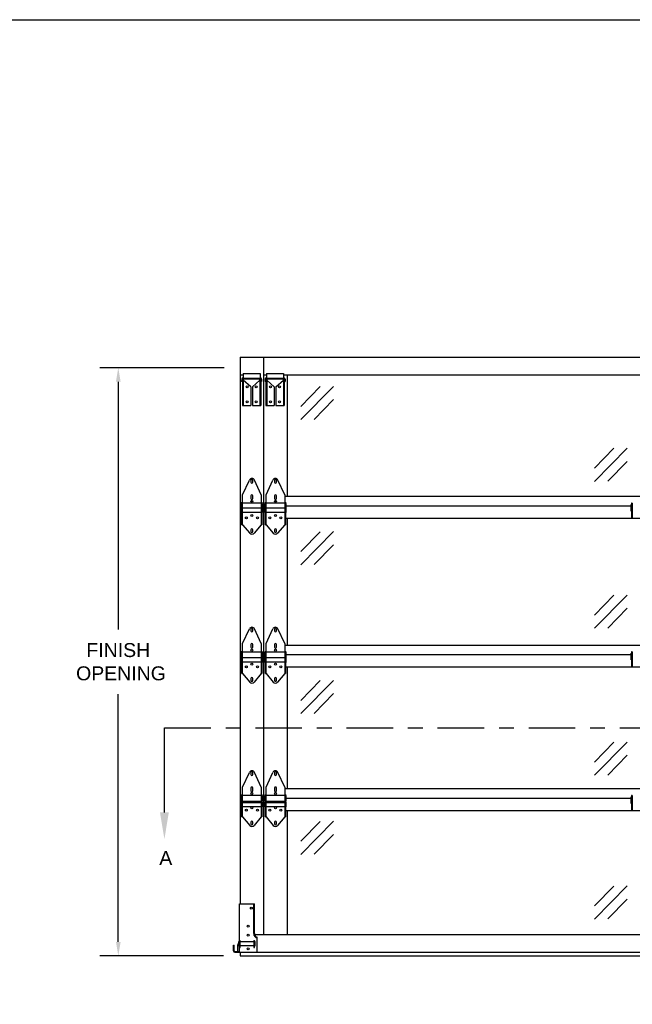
# Model space of a CAD drawing. Header units: inches. Extents: x 168.8 to 189.1, y 234.4 to 247.7.
# Tile 16 of 17: x 176.7 to 180.9, y 240.6 to 247.2. Entities that reach past the tile are written whole.
import ezdxf
from ezdxf import colors
from ezdxf.entities.mleader import LeaderData, LeaderLine
from ezdxf.math import Vec2, Vec3

# ---------------------------------------------------------------- set-up
doc = ezdxf.new("R2010")
doc.units = ezdxf.units.IN
doc.header["$LTSCALE"] = 0.25
doc.header["$MEASUREMENT"] = 0
doc.linetypes.add('CENTER', pattern=[2, 1.25, -0.25, 0.25, -0.25])
for name, color, linetype in [('521', 7, 'Continuous'), ('ANNOTATIONS', 1, 'Continuous'), ('SECTION CUTS', 6, 'CENTER')]:
    doc.layers.add(name, color=color, linetype=linetype)
doc.styles.add('ARIAL', font='arial.ttf', dxfattribs={"height": 0.09375})
doc.styles.get("Standard").update_dxf_attribs({"font": 'romans.shx'})
doc.dimstyles.new('STANDARD$0', dxfattribs={"dimtxt": 0.09375, "dimasz": 0.09375, "dimexe": 0.03125, "dimexo": 0.046875, "dimgap": 0.09, "dimtad": 0, "dimtih": 1, "dimtoh": 1, "dimdec": 4, "dimzin": 0, "dimdsep": 46, "dimtxsty": 'ARIAL', "dimcen": 0.09, "dimadec": 0, "dimazin": 0, "dimtfac": 1, "dimtdec": 4, "dimtofl": 0, "dimtmove": 0, "dimatfit": 1, "dimfxl": 1, "dimtolj": 1, "dimtzin": 0, "dimarcsym": 0})

# ---------------------------------------------------------------- blocks, each defined once
blk = doc.blocks.new('*D2')
at = {"layer": 'ANNOTATIONS', "color": 0, "lineweight": -2, "transparency": 16777216}
for p, q in [((178.115, 244.8429), (177.277, 244.8429)), ((177.402, 244.7491), (177.402, 243.0839)), ((177.402, 240.9838), (177.402, 242.649)), ((178.11, 240.89), (177.277, 240.89))]:
    blk.add_line(p, q, dxfattribs=at)
at = {"layer": 'ANNOTATIONS', "color": 0, "transparency": 16777216}
for points in [[(177.3864, 244.7491), (177.4176, 244.7491), (177.402, 244.8429)], [(177.3864, 240.9838), (177.4176, 240.9838), (177.402, 240.89)]]:
    blk.add_solid(points, dxfattribs=at)
at = {"layer": 'defpoints', "color": 0, "transparency": 16777216}
for p in [(178.2212, 244.8429), (177.402, 240.89), (178.2162, 240.89)]:
    blk.add_point(p, dxfattribs=at)
at = {"layer": 'ANNOTATIONS', "color": 0, "transparency": 16777216, "insert": (177.402, 242.8664), "char_height": 0.09375, "attachment_point": 5, "style": 'ARIAL'}
blk.add_mtext('\\A1;FINISH\\P OPENING', dxfattribs=at)

msp = doc.modelspace()

# ---------------------------------------------------------------- linework, layer by layer
at = {"layer": '521'}
for p, q in [((178.22121, 244.91442), (178.22121, 241.23942)), ((178.22121, 244.91442), (183.66278, 244.91442)), ((178.37901, 244.91442), (178.37901, 241.03317)), ((178.22121, 244.79567), (178.24068, 244.79567)), ((178.24068, 244.80472), (178.35618, 244.80472)), ((178.24068, 244.80472), (178.24068, 244.77042)), ((178.35618, 244.80472), (178.35618, 244.77042)), ((178.37901, 244.79567), (178.39848, 244.79567)), ((178.39848, 244.80472), (178.51398, 244.80472)), ((178.39848, 244.80472), (178.39848, 244.77042)), ((178.51398, 244.80472), (178.51398, 244.77042)), ((178.51398, 244.79567), (183.37001, 244.79567)), ((178.53681, 244.79567), (178.53681, 243.97919)), ((178.23164, 244.76626), (178.2311, 244.75101)), ((178.2365, 244.75082), (178.2311, 244.75101)), ((178.23703, 244.76607), (178.2365, 244.75082)), ((178.23743, 244.76062), (178.23743, 244.58942)), ((178.35534, 244.77042), (178.24153, 244.77042)), ((178.24273, 244.76062), (178.24273, 244.58942)), ((178.29343, 244.71442), (178.24273, 244.76032)), ((178.30343, 244.71442), (178.35413, 244.76032)), ((178.35413, 244.76062), (178.35413, 244.58942)), ((178.35943, 244.76062), (178.35943, 244.58942)), ((178.35984, 244.76607), (178.36037, 244.75082)), ((178.36037, 244.75082), (178.36577, 244.75101)), ((178.36523, 244.76626), (178.36577, 244.75101)), ((178.38944, 244.76626), (178.3889, 244.75101)), ((178.3943, 244.75082), (178.3889, 244.75101)), ((178.39483, 244.76607), (178.3943, 244.75082)), ((178.39523, 244.76062), (178.39523, 244.58942)), ((178.51314, 244.77042), (178.39933, 244.77042)), ((178.40053, 244.76062), (178.40053, 244.58942)), ((178.45123, 244.71442), (178.40053, 244.76032)), ((178.46123, 244.71442), (178.51193, 244.76032)), ((178.51193, 244.76062), (178.51193, 244.58942)), ((178.51723, 244.76062), (178.51723, 244.58942)), ((178.51764, 244.76607), (178.51817, 244.75082)), ((178.51817, 244.75082), (178.52357, 244.75101)), ((178.52303, 244.76626), (178.52357, 244.75101)), ((178.62887, 244.58226), (178.75995, 244.7159)), ((178.62973, 244.49388), (178.84833, 244.71675)), ((178.29343, 244.71442), (178.29343, 244.58942)), ((178.30343, 244.71442), (178.30343, 244.58942)), ((178.45123, 244.71442), (178.45123, 244.58942)), ((178.46123, 244.71442), (178.46123, 244.58942)), ((178.23743, 244.58942), (178.29343, 244.58942)), ((178.30343, 244.58942), (178.35943, 244.58942)), ((178.39523, 244.58942), (178.45123, 244.58942)), ((178.46123, 244.58942), (178.51723, 244.58942)), ((178.71811, 244.49473), (178.84919, 244.62837)), ((180.60377, 244.16748), (180.73484, 244.30112)), ((180.60462, 244.0791), (180.82323, 244.30198)), ((180.69301, 244.07995), (180.82408, 244.21359)), ((178.2381, 243.98942), (178.28358, 244.08788)), ((178.29398, 244.08589), (178.29398, 244.07414)), ((178.30723, 244.07414), (178.30723, 244.08589)), ((178.3631, 243.98942), (178.31763, 244.08788)), ((178.3959, 243.98942), (178.44138, 244.08788)), ((178.45178, 244.08589), (178.45178, 244.07414)), ((178.46503, 244.07414), (178.46503, 244.08589)), ((178.5209, 243.98942), (178.47543, 244.08788)), ((178.2381, 243.78802), (178.2381, 243.98942)), ((178.3631, 243.98942), (178.3631, 243.78802)), ((178.3959, 243.78802), (178.3959, 243.98942)), ((178.5209, 243.98942), (178.5209, 243.78802)), ((178.22855, 243.8699), (178.22855, 243.93144)), ((178.22855, 243.93144), (178.23355, 243.92817)), ((178.23355, 243.78802), (178.23355, 243.93879)), ((178.23355, 243.93879), (178.2381, 243.93879)), ((178.2381, 243.93379), (178.3631, 243.93379)), ((178.29398, 243.98257), (178.29398, 243.96457)), ((178.30723, 243.96457), (178.30723, 243.98257)), ((178.3631, 243.93879), (178.36765, 243.93879)), ((178.36765, 243.93879), (178.36765, 243.78802)), ((178.37265, 243.93144), (178.36765, 243.92817)), ((178.37265, 243.8699), (178.37265, 243.93144)), ((178.38635, 243.8699), (178.38635, 243.93144)), ((178.38635, 243.93144), (178.39135, 243.92817)), ((178.39135, 243.78802), (178.39135, 243.93879)), ((178.39135, 243.93879), (178.3959, 243.93879)), ((178.3959, 243.93379), (178.5209, 243.93379)), ((178.45178, 243.98257), (178.45178, 243.96457)), ((178.46503, 243.96457), (178.46503, 243.98257)), ((178.5209, 243.97919), (183.34718, 243.97919)), ((178.5209, 243.93879), (178.52545, 243.93879)), ((178.52545, 243.93879), (178.52545, 243.78802)), ((178.53045, 243.93144), (178.52545, 243.92817)), ((178.53045, 243.8699), (178.53045, 243.93144)), ((180.84744, 243.92436), (180.85369, 243.92027)), ((180.84744, 243.92436), (180.84744, 243.87961)), ((180.85369, 243.93323), (180.85369, 243.83198)), ((180.858, 243.93323), (180.85369, 243.93323)), ((180.858, 243.93323), (180.858, 243.83198)), ((178.22855, 243.90395), (178.23355, 243.90068)), ((178.22855, 243.8699), (178.23355, 243.87318)), ((178.2381, 243.90227), (178.3631, 243.90227)), ((178.2381, 243.87318), (178.3631, 243.87318)), ((178.37265, 243.90395), (178.36765, 243.90068)), ((178.37265, 243.8699), (178.36765, 243.87318)), ((178.38635, 243.90395), (178.39135, 243.90068)), ((178.38635, 243.8699), (178.39135, 243.87318)), ((178.3959, 243.90227), (178.5209, 243.90227)), ((178.3959, 243.87318), (178.5209, 243.87318)), ((178.53045, 243.90395), (178.52545, 243.90068)), ((178.53045, 243.8699), (178.52545, 243.87318)), ((178.53045, 243.91442), (180.84744, 243.91442)), ((180.84744, 243.87961), (180.85369, 243.8837)), ((178.52545, 243.83198), (183.35854, 243.83198)), ((178.53681, 243.83198), (178.53681, 242.97919)), ((178.23355, 243.78802), (178.2381, 243.78802)), ((178.2381, 243.78802), (178.28622, 243.73049)), ((178.29398, 243.75369), (178.29398, 243.74194)), ((178.30723, 243.74194), (178.30723, 243.75369)), ((178.3631, 243.78802), (178.31499, 243.73049)), ((178.3631, 243.78802), (178.36765, 243.78802)), ((178.39135, 243.78802), (178.3959, 243.78802)), ((178.3959, 243.78802), (178.44402, 243.73049)), ((178.45178, 243.75369), (178.45178, 243.74194)), ((178.46503, 243.74194), (178.46503, 243.75369)), ((178.5209, 243.78802), (178.47279, 243.73049)), ((178.5209, 243.78802), (178.52545, 243.78802)), ((178.62887, 243.6069), (178.75995, 243.74054)), ((178.62973, 243.51852), (178.84833, 243.74139)), ((178.71811, 243.51937), (178.84919, 243.65301)), ((180.60377, 243.18004), (180.73484, 243.31368)), ((180.60462, 243.09166), (180.82323, 243.31454)), ((180.69301, 243.09252), (180.82408, 243.22615)), ((178.2381, 242.98942), (178.28358, 243.08788)), ((178.29398, 243.08589), (178.29398, 243.07414)), ((178.30723, 243.07414), (178.30723, 243.08589)), ((178.3631, 242.98942), (178.31763, 243.08788)), ((178.3959, 242.98942), (178.44138, 243.08788)), ((178.45178, 243.08589), (178.45178, 243.07414)), ((178.46503, 243.07414), (178.46503, 243.08589)), ((178.5209, 242.98942), (178.47543, 243.08788)), ((178.22855, 242.93144), (178.23355, 242.92817)), ((178.22855, 242.89739), (178.22855, 242.93144)), ((178.23355, 242.78802), (178.23355, 242.93879)), ((178.23355, 242.93879), (178.2381, 242.93879)), ((178.2381, 242.78802), (178.2381, 242.98942)), ((178.2381, 242.93379), (178.3631, 242.93379)), ((178.29398, 242.98257), (178.29398, 242.96457)), ((178.30723, 242.96457), (178.30723, 242.98257)), ((178.3631, 242.98942), (178.3631, 242.78802)), ((178.3631, 242.93879), (178.36765, 242.93879)), ((178.36765, 242.93879), (178.36765, 242.78802)), ((178.37265, 242.93144), (178.36765, 242.92817)), ((178.37265, 242.89739), (178.37265, 242.93144)), ((178.38635, 242.93144), (178.39135, 242.92817)), ((178.38635, 242.89739), (178.38635, 242.93144)), ((178.39135, 242.78802), (178.39135, 242.93879)), ((178.39135, 242.93879), (178.3959, 242.93879)), ((178.3959, 242.78802), (178.3959, 242.98942)), ((178.3959, 242.93379), (178.5209, 242.93379)), ((178.45178, 242.98257), (178.45178, 242.96457)), ((178.46503, 242.96457), (178.46503, 242.98257)), ((178.5209, 242.98942), (178.5209, 242.78802)), ((178.5209, 242.97919), (183.36309, 242.97919)), ((178.5209, 242.93879), (178.52545, 242.93879)), ((178.52545, 242.93879), (178.52545, 242.78802)), ((178.53045, 242.93144), (178.52545, 242.92817)), ((178.53045, 242.89739), (178.53045, 242.93144)), ((180.85369, 242.93323), (180.85369, 242.83198)), ((180.858, 242.93323), (180.85369, 242.93323)), ((180.858, 242.93323), (180.858, 242.83198)), ((178.22855, 242.89739), (178.23355, 242.90067)), ((178.22855, 242.86268), (178.22855, 242.89673)), ((178.22855, 242.89673), (178.23355, 242.89345)), ((178.22855, 242.86268), (178.23355, 242.86595)), ((178.2381, 242.89504), (178.3631, 242.89504)), ((178.2381, 242.86595), (178.3631, 242.86595)), ((178.37265, 242.89739), (178.36765, 242.90067)), ((178.37265, 242.89673), (178.36765, 242.89345)), ((178.37265, 242.86268), (178.36765, 242.86595)), ((178.37265, 242.86268), (178.37265, 242.89673)), ((178.38635, 242.89739), (178.39135, 242.90067)), ((178.38635, 242.86268), (178.38635, 242.89673)), ((178.38635, 242.89673), (178.39135, 242.89345)), ((178.38635, 242.86268), (178.39135, 242.86595)), ((178.3959, 242.89504), (178.5209, 242.89504)), ((178.3959, 242.86595), (178.5209, 242.86595)), ((178.53045, 242.89739), (178.52545, 242.90067)), ((178.53045, 242.89673), (178.52545, 242.89345)), ((178.53045, 242.86268), (178.52545, 242.86595)), ((178.53045, 242.91442), (180.84744, 242.91442)), ((178.53045, 242.86268), (178.53045, 242.89673)), ((180.84744, 242.92436), (180.85369, 242.92027)), ((180.84744, 242.92436), (180.84744, 242.87961)), ((180.84744, 242.87961), (180.85369, 242.8837)), ((178.52545, 242.83198), (183.35854, 242.83198)), ((178.53681, 242.83198), (178.53681, 242.01472)), ((178.23355, 242.78802), (178.2381, 242.78802)), ((178.2381, 242.78802), (178.28622, 242.73049)), ((178.29398, 242.75369), (178.29398, 242.74194)), ((178.30723, 242.74194), (178.30723, 242.75369)), ((178.3631, 242.78802), (178.31499, 242.73049)), ((178.3631, 242.78802), (178.36765, 242.78802)), ((178.39135, 242.78802), (178.3959, 242.78802)), ((178.3959, 242.78802), (178.44402, 242.73049)), ((178.45178, 242.75369), (178.45178, 242.74194)), ((178.46503, 242.74194), (178.46503, 242.75369)), ((178.5209, 242.78802), (178.47279, 242.73049)), ((178.5209, 242.78802), (178.52545, 242.78802)), ((178.62887, 242.6069), (178.75995, 242.74054)), ((178.62973, 242.51852), (178.84833, 242.74139)), ((178.71811, 242.51937), (178.84919, 242.65301)), ((180.60377, 242.19175), (180.73484, 242.32539)), ((180.60462, 242.10337), (180.82323, 242.32625)), ((180.69301, 242.10423), (180.82408, 242.23786)), ((178.2381, 242.02495), (178.28358, 242.12341)), ((178.29398, 242.12142), (178.29398, 242.10967)), ((178.30723, 242.10967), (178.30723, 242.12142)), ((178.3631, 242.02495), (178.31763, 242.12341)), ((178.3959, 242.02495), (178.44138, 242.12341)), ((178.45178, 242.12142), (178.45178, 242.10967)), ((178.46503, 242.10967), (178.46503, 242.12142)), ((178.5209, 242.02495), (178.47543, 242.12341)), ((178.2381, 241.82355), (178.2381, 242.02495)), ((178.29398, 242.0181), (178.29398, 242.0001)), ((178.30723, 242.0001), (178.30723, 242.0181)), ((178.3631, 242.02495), (178.3631, 241.82355)), ((178.3959, 241.82355), (178.3959, 242.02495)), ((178.45178, 242.0181), (178.45178, 242.0001)), ((178.46503, 242.0001), (178.46503, 242.0181)), ((178.5209, 242.02495), (178.5209, 241.82355)), ((178.5209, 242.01472), (183.36309, 242.01472)), ((178.22855, 241.93292), (178.22855, 241.96697)), ((178.22855, 241.96697), (178.23355, 241.9637)), ((178.23355, 241.82355), (178.23355, 241.97432)), ((178.23355, 241.97432), (178.2381, 241.97432)), ((178.2381, 241.96932), (178.3631, 241.96932)), ((178.3631, 241.97432), (178.36765, 241.97432)), ((178.36765, 241.97432), (178.36765, 241.82355)), ((178.37265, 241.96697), (178.36765, 241.9637)), ((178.37265, 241.93292), (178.37265, 241.96697)), ((178.38635, 241.93292), (178.38635, 241.96697)), ((178.38635, 241.96697), (178.39135, 241.9637)), ((178.39135, 241.82355), (178.39135, 241.97432)), ((178.39135, 241.97432), (178.3959, 241.97432)), ((178.3959, 241.96932), (178.5209, 241.96932)), ((178.5209, 241.97432), (178.52545, 241.97432)), ((178.52545, 241.97432), (178.52545, 241.82355)), ((178.53045, 241.96697), (178.52545, 241.9637)), ((178.53045, 241.93292), (178.53045, 241.96697)), ((178.53045, 241.94995), (180.84744, 241.94995)), ((180.84744, 241.95989), (180.85369, 241.9558)), ((180.84744, 241.95989), (180.84744, 241.91514)), ((180.85369, 241.96877), (180.85369, 241.86752)), ((180.858, 241.96877), (180.85369, 241.96877)), ((180.858, 241.96877), (180.858, 241.86752)), ((178.22855, 241.93292), (178.23355, 241.9362)), ((178.22855, 241.89105), (178.22855, 241.9251)), ((178.22855, 241.9251), (178.23355, 241.92182)), ((178.22855, 241.89105), (178.23355, 241.89432)), ((178.2381, 241.93058), (178.3631, 241.93058)), ((178.2381, 241.92182), (178.3631, 241.92182)), ((178.2381, 241.89432), (178.3631, 241.89432)), ((178.37265, 241.93292), (178.36765, 241.9362)), ((178.37265, 241.9251), (178.36765, 241.92182)), ((178.37265, 241.89105), (178.36765, 241.89432)), ((178.37265, 241.89105), (178.37265, 241.9251)), ((178.38635, 241.93292), (178.39135, 241.9362)), ((178.38635, 241.89105), (178.38635, 241.9251)), ((178.38635, 241.9251), (178.39135, 241.92182)), ((178.38635, 241.89105), (178.39135, 241.89432)), ((178.3959, 241.93058), (178.5209, 241.93058)), ((178.3959, 241.92182), (178.5209, 241.92182)), ((178.3959, 241.89432), (178.5209, 241.89432)), ((178.53045, 241.93292), (178.52545, 241.9362)), ((178.53045, 241.9251), (178.52545, 241.92182)), ((178.53045, 241.89105), (178.52545, 241.89432)), ((178.53045, 241.89105), (178.53045, 241.9251)), ((180.84744, 241.91514), (180.85369, 241.91924)), ((178.23355, 241.82355), (178.2381, 241.82355)), ((178.2381, 241.82355), (178.28622, 241.76602)), ((178.3631, 241.82355), (178.31499, 241.76602)), ((178.3631, 241.82355), (178.36765, 241.82355)), ((178.39135, 241.82355), (178.3959, 241.82355)), ((178.3959, 241.82355), (178.44402, 241.76602)), ((178.5209, 241.82355), (178.47279, 241.76602)), ((178.5209, 241.82355), (178.52545, 241.82355)), ((178.52545, 241.86752), (183.35854, 241.86752)), ((178.53681, 241.86752), (178.53681, 241.03317)), ((178.29398, 241.78922), (178.29398, 241.77747)), ((178.30723, 241.77747), (178.30723, 241.78922)), ((178.45178, 241.78922), (178.45178, 241.77747)), ((178.46503, 241.77747), (178.46503, 241.78922)), ((178.62887, 241.6603), (178.75995, 241.79393)), ((178.62973, 241.57191), (178.84833, 241.79479)), ((178.71811, 241.57277), (178.84919, 241.7064)), ((180.60377, 241.2255), (180.73484, 241.35914)), ((180.60462, 241.13712), (180.82323, 241.35999)), ((178.21621, 240.91442), (178.21621, 241.23942)), ((178.21621, 241.23942), (178.31771, 241.23942)), ((178.31271, 241.03942), (178.31271, 241.23942)), ((178.31771, 241.03942), (178.31771, 241.23942)), ((180.69301, 241.13797), (180.82408, 241.27161)), ((178.31851, 241.03317), (183.56549, 241.03317)), ((178.33621, 240.91442), (178.33621, 241.01528)), ((178.17621, 240.92442), (178.17621, 240.96129)), ((178.17621, 240.96129), (178.18121, 240.96129)), ((178.18121, 240.92442), (178.18121, 240.96129)), ((178.20496, 240.91942), (178.20496, 240.96317)), ((178.21171, 240.9543), (178.21171, 240.9864)), ((178.21171, 240.9864), (178.21621, 240.98423)), ((178.21171, 240.9543), (178.21621, 240.95648)), ((178.21621, 240.99379), (178.22121, 240.99379)), ((178.21621, 240.94692), (178.22121, 240.94692)), ((178.22121, 240.94692), (178.22121, 240.99379)), ((178.31309, 240.98423), (178.22121, 240.98423)), ((178.31309, 240.95648), (178.22121, 240.95648)), ((178.31309, 240.99379), (178.31309, 240.94692)), ((178.31309, 240.99379), (178.31809, 240.99379)), ((178.31309, 240.94692), (178.31809, 240.94692)), ((178.31809, 240.94692), (178.31809, 240.99379)), ((178.32259, 240.9864), (178.31809, 240.98423)), ((178.32259, 240.9543), (178.31809, 240.95648)), ((178.32259, 240.9543), (178.32259, 240.9864)), ((178.18621, 240.91942), (178.21621, 240.91942)), ((178.18621, 240.91442), (183.69778, 240.91442)), ((178.22121, 240.91442), (178.22121, 240.89001)), ((178.22121, 240.89001), (183.66278, 240.89001))]:
    msp.add_line(p, q, dxfattribs=at)
at = {"layer": '521', "linetype": 'Continuous'}
for p, q in [((178.34963, 244.76512), (178.24723, 244.76512)), ((178.50743, 244.76512), (178.40503, 244.76512))]:
    msp.add_line(p, q, dxfattribs=at)
at = {"layer": '521'}
for centre, radius in [((178.26843, 244.71442), 0.00665), ((178.32843, 244.71442), 0.00665), ((178.42623, 244.71442), 0.00665), ((178.48623, 244.71442), 0.00665), ((178.26843, 244.61442), 0.00665), ((178.32843, 244.61442), 0.00665), ((178.42623, 244.61442), 0.00665), ((178.48623, 244.61442), 0.00665), ((178.3006, 243.94487), 0.00663), ((178.4584, 243.94487), 0.00663), ((178.3006, 243.85029), 0.00663), ((178.4584, 243.85029), 0.00663), ((178.2631, 243.83311), 0.00663), ((178.3381, 243.83311), 0.00663), ((178.4209, 243.83311), 0.00663), ((178.4959, 243.83311), 0.00663), ((178.3006, 242.94487), 0.00663), ((178.4584, 242.94487), 0.00663), ((178.2631, 242.83311), 0.00663), ((178.3006, 242.85029), 0.00663), ((178.3381, 242.83311), 0.00663), ((178.4209, 242.83311), 0.00663), ((178.4584, 242.85029), 0.00663), ((178.4959, 242.83311), 0.00663), ((178.3006, 241.9804), 0.00663), ((178.4584, 241.9804), 0.00663), ((178.2631, 241.86864), 0.00663), ((178.3006, 241.88582), 0.00663), ((178.3381, 241.86864), 0.00663), ((178.4209, 241.86864), 0.00663), ((178.4584, 241.88582), 0.00663), ((178.4959, 241.86864), 0.00663), ((178.29659, 241.20969), 0.00663), ((178.27621, 241.08954), 0.00663), ((178.27621, 241.03004), 0.00663), ((178.27621, 240.93679), 0.00663)]:
    msp.add_circle(centre, radius, dxfattribs=at)
for centre, radius, start, end in [((178.24153, 244.76592), 0.0099, 94.899837, 178), ((178.24153, 244.76592), 0.0045, 90, 178), ((178.24723, 244.76062), 0.0098, 90, 180), ((178.24723, 244.76062), 0.0045, 90, 180), ((178.34963, 244.76062), 0.0098, 0, 90), ((178.34963, 244.76062), 0.0045, 0, 90), ((178.35534, 244.76592), 0.0045, 2, 90), ((178.35534, 244.76592), 0.0099, 2, 85.100163), ((178.39933, 244.76592), 0.0099, 94.899837, 178), ((178.39933, 244.76592), 0.0045, 90, 178), ((178.40503, 244.76062), 0.0098, 90, 180), ((178.40503, 244.76062), 0.0045, 90, 180), ((178.50743, 244.76062), 0.0098, 0, 90), ((178.50743, 244.76062), 0.0045, 0, 90), ((178.51314, 244.76592), 0.0045, 2, 90), ((178.51314, 244.76592), 0.0099, 2, 85.100163), ((178.3006, 244.08002), 0.01875, 24.791407, 155.208593), ((178.3006, 244.08589), 0.00663, 0, 180), ((178.3006, 244.07414), 0.00663, 180, 0), ((178.4584, 244.08002), 0.01875, 24.791407, 155.208593), ((178.4584, 244.08589), 0.00663, 0, 180), ((178.4584, 244.07414), 0.00663, 180, 0), ((178.3006, 243.98257), 0.00663, 0, 180), ((178.4584, 243.98257), 0.00663, 0, 180), ((178.3006, 243.96457), 0.00663, 180, 0), ((178.4584, 243.96457), 0.00663, 180, 0), ((178.3006, 243.74252), 0.01875, 219.909063, 320.090937), ((178.3006, 243.75369), 0.00663, 0, 180), ((178.3006, 243.74194), 0.00663, 180, 0), ((178.4584, 243.74252), 0.01875, 219.909063, 320.090937), ((178.4584, 243.75369), 0.00663, 0, 180), ((178.4584, 243.74194), 0.00663, 180, 0), ((178.3006, 243.08002), 0.01875, 24.791407, 155.208593), ((178.3006, 243.08589), 0.00663, 0, 180), ((178.3006, 243.07414), 0.00663, 180, 0), ((178.4584, 243.08002), 0.01875, 24.791407, 155.208593), ((178.4584, 243.08589), 0.00663, 0, 180), ((178.4584, 243.07414), 0.00663, 180, 0), ((178.3006, 242.98257), 0.00663, 0, 180), ((178.3006, 242.96457), 0.00663, 180, 0), ((178.4584, 242.98257), 0.00663, 0, 180), ((178.4584, 242.96457), 0.00663, 180, 0), ((178.3006, 242.74252), 0.01875, 219.909063, 320.090937), ((178.3006, 242.75369), 0.00663, 0, 180), ((178.3006, 242.74194), 0.00663, 180, 0), ((178.4584, 242.74252), 0.01875, 219.909063, 320.090937), ((178.4584, 242.75369), 0.00663, 0, 180), ((178.4584, 242.74194), 0.00663, 180, 0), ((178.3006, 242.11555), 0.01875, 24.791407, 155.208593), ((178.3006, 242.12142), 0.00663, 0, 180), ((178.3006, 242.10967), 0.00663, 180, 0), ((178.4584, 242.11555), 0.01875, 24.791407, 155.208593), ((178.4584, 242.12142), 0.00663, 0, 180), ((178.4584, 242.10967), 0.00663, 180, 0), ((178.3006, 242.0181), 0.00663, 0, 180), ((178.4584, 242.0181), 0.00663, 0, 180), ((178.3006, 242.0001), 0.00663, 180, 0), ((178.4584, 242.0001), 0.00663, 180, 0), ((178.3006, 241.77805), 0.01875, 219.909063, 320.090937), ((178.3006, 241.78922), 0.00663, 0, 180), ((178.3006, 241.77747), 0.00663, 180, 0), ((178.4584, 241.77805), 0.01875, 219.909063, 320.090937), ((178.4584, 241.78922), 0.00663, 0, 180), ((178.4584, 241.77747), 0.00663, 180, 0), ((178.34271, 241.03942), 0.03, 180, 257.486675), ((178.34271, 241.03942), 0.025, 180, 254.929938), ((178.21746, 240.96317), 0.0125, 117.387108, 180), ((178.18621, 240.92442), 0.01, 180, 270), ((178.18621, 240.92442), 0.005, 180, 270)]:
    msp.add_arc(centre, radius, start, end, dxfattribs=at)
at = {"layer": 'defpoints'}
msp.add_lwpolyline([(189.05875, 234.44685), (168.77187, 234.44685), (168.77187, 247.18196), (189.05875, 247.18196)], close=True, dxfattribs=at)
at = {"layer": 'SECTION CUTS'}
msp.add_line((177.71206, 242.42335), (184.04429, 242.42335), dxfattribs=at)

# ---------------------------------------------------------------- texts
at = {"layer": 'SECTION CUTS', "style": 'ARIAL'}
msp.add_text('A', height=0.09375, dxfattribs=at).set_placement((177.67758, 241.50092))

# ---------------------------------------------------------------- dimensions: what is measured, and where the dimension line sits
at = {"layer": 'ANNOTATIONS'}
dim = msp.add_linear_dim(base=(177.40199, 240.89001), p1=(178.22121, 244.84286), p2=(178.21621, 240.89001), angle=90, text='FINISH\\P OPENING', dimstyle='STANDARD$0', override={"dimexe": 0.125, "dimexo": 0.10625, "dimcen": 0.153, "dimtmove": 1}, dxfattribs=at)
dim.commit()
dim.dimension.update_dxf_attribs({"geometry": '*D2', "text_midpoint": (177.40199, 242.86643)})

# ---------------------------------------------------------------- leaders
at = {"layer": 'SECTION CUTS'}
ml = msp.add_multileader_mtext('Standard', dxfattribs=at)
ml.set_content('', color=256)
ml.set_leader_properties()
ml.build(insert=Vec2(0, 0))
ml.multileader.update_dxf_attribs({"dogleg_length": 0, "arrow_head_size": 0.18})
ctx = ml.context
ctx.base_point, ctx.char_height, ctx.arrow_head_size, ctx.landing_gap_size, ctx.plane_origin = Vec3(177.71206, 242.42335), 0.18, 0.18, 0, Vec3(177.71206, 241.67383)
notes = []
notes.append((ctx, [(0, (1, 1, 0), (177.71206, 242.42335), (1, 0), 0, [(0, [(177.71206, 241.67383)], 0, [])])]))
ctx.mtext.insert, ctx.mtext.flow_direction = Vec3(177.71206, 242.51335), 5
for ctx, leaders in notes:
    for number, flags, end, landing, length, lines in leaders:
        leader = LeaderData()
        leader.index, (leader.has_last_leader_line, leader.has_dogleg_vector, leader.attachment_direction) = number, flags
        leader.last_leader_point, leader.dogleg_vector, leader.dogleg_length = Vec3(end), Vec3(landing), length
        for number, points, colour, breaks in lines:
            line = LeaderLine()
            line.index, line.vertices, line.color, line.breaks = number, Vec3.list(points), colors.encode_raw_color(colour), breaks
            leader.lines.append(line)
        ctx.leaders.append(leader)

doc.saveas('drawing.dxf')
